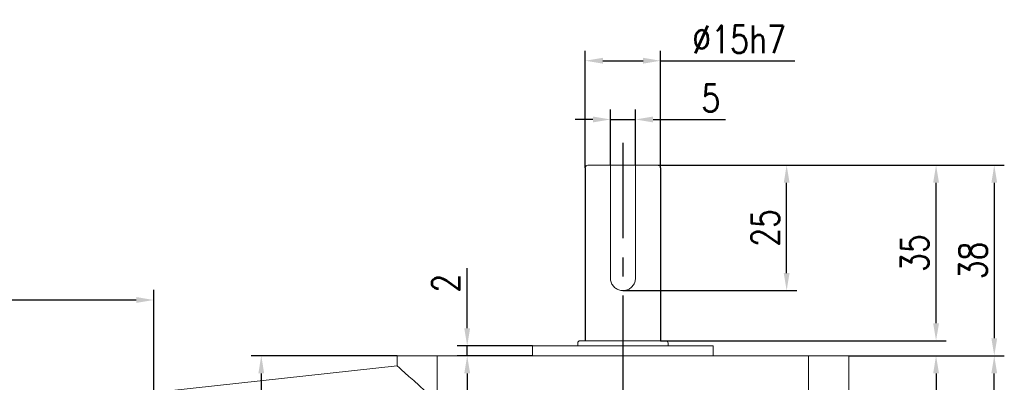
# Model space of a CAD drawing. Header units: inches. Extents: x 837 to 6223, y -2862 to 3098.
# Tile 65 of 139: x 5626 to 5822, y -1332 to -1260. Entities that reach past the tile are written whole.
import ezdxf

# ---------------------------------------------------------------- set-up
doc = ezdxf.new("R2010")
doc.units = ezdxf.units.IN
doc.header["$LTSCALE"] = 10
doc.header["$MEASUREMENT"] = 0
doc.linetypes.add('CENTER', pattern=[10.16, 6.35, -1.27, 1.27, -1.27])
doc.layers.add('3中心线层', color=1, linetype='CENTER')
doc.layers.add('7标注层', color=4, linetype='Continuous')
doc.styles.add('TH_GBDIM', font='romans.shx', dxfattribs={"width": 0.8, "bigfont": 'gbcbig.shx'})
doc.dimstyles.new('TH_GBDIM', dxfattribs={"dimtxt": 3.5, "dimasz": 2.5, "dimexe": 2, "dimexo": 0, "dimgap": 1, "dimtad": 1, "dimdec": 4, "dimdsep": 46, "dimtxsty": 'TH_GBDIM', "dimcen": 0.09, "dimclrd": 4, "dimclre": 4, "dimclrt": 3, "dimadec": 0, "dimazin": 0, "dimtfac": 1, "dimtdec": 4, "dimtmove": 0, "dimatfit": 3, "dimfxl": 1, "dimtzin": 0, "dimarcsym": 0})

# ---------------------------------------------------------------- blocks, each defined once
blk = doc.blocks.new('*D331')
at = {"layer": '7标注层', "color": 4, "lineweight": -2, "transparency": 16777216}
for p, q in [((5463.24, -1379.13), (5463.24, -1314)), ((5652.74, -1416.13), (5652.74, -1314)), ((5649.24, -1316), (5466.74, -1316))]:
    blk.add_line(p, q, dxfattribs=at)
at = {"layer": '7标注层', "color": 4, "transparency": 16777216}
for points in [[(5466.74, -1315.41), (5466.74, -1316.58), (5463.24, -1316)], [(5649.24, -1315.41), (5649.24, -1316.58), (5652.74, -1316)]]:
    blk.add_solid(points, dxfattribs=at)
at = {"layer": 'Defpoints', "color": 0, "transparency": 16777216}
for p in [(5463.24, -1316), (5463.24, -1379.13), (5652.74, -1416.13)]:
    blk.add_point(p, dxfattribs=at)
at = {"layer": '7标注层', "color": 3, "transparency": 16777216, "insert": (5557.99, -1311.75), "char_height": 5.5, "attachment_point": 5, "style": 'TH_GBDIM'}
blk.add_mtext('189.5', dxfattribs=at)
blk = doc.blocks.new('*D339')
at = {"layer": '7标注层', "color": 4, "lineweight": -2, "transparency": 16777216}
for p, q in [((5791.24, -1327.12), (5810.63, -1327.12)), ((5808.63, -1330.62), (5808.63, -1337.12)), ((5790.24, -1340.62), (5810.63, -1340.62)), ((5808.63, -1340.62), (5808.63, -1360.9))]:
    blk.add_line(p, q, dxfattribs=at)
at = {"layer": '7标注层', "color": 4, "transparency": 16777216}
for points in [[(5808.05, -1330.62), (5809.22, -1330.62), (5808.63, -1327.12)], [(5808.05, -1337.12), (5809.22, -1337.12), (5808.63, -1340.62)]]:
    blk.add_solid(points, dxfattribs=at)
at = {"layer": 'Defpoints', "color": 0, "transparency": 16777216}
for p in [(5791.24, -1327.12), (5808.63, -1327.12), (5790.24, -1340.62)]:
    blk.add_point(p, dxfattribs=at)
at = {"layer": '7标注层', "color": 3, "transparency": 16777216, "insert": (5804.38, -1353.01), "char_height": 5.5, "attachment_point": 5, "rotation": 90, "style": 'TH_GBDIM'}
blk.add_mtext('13.5', dxfattribs=at)
blk = doc.blocks.new('*D340')
at = {"layer": '7标注层', "color": 4, "lineweight": -2, "transparency": 16777216}
for p, q in [((5791.24, -1327.12), (5822.23, -1327.12)), ((5820.23, -1409.62), (5820.23, -1330.62)), ((5774.24, -1413.12), (5822.23, -1413.12))]:
    blk.add_line(p, q, dxfattribs=at)
at = {"layer": '7标注层', "color": 4, "transparency": 16777216}
for points in [[(5819.65, -1330.62), (5820.81, -1330.62), (5820.23, -1327.12)], [(5819.65, -1409.62), (5820.81, -1409.62), (5820.23, -1413.12)]]:
    blk.add_solid(points, dxfattribs=at)
at = {"layer": 'Defpoints', "color": 0, "transparency": 16777216}
for p in [(5791.24, -1327.12), (5820.23, -1327.12), (5774.24, -1413.12)]:
    blk.add_point(p, dxfattribs=at)
at = {"layer": '7标注层', "color": 3, "transparency": 16777216, "insert": (5815.98, -1370.12), "char_height": 5.5, "attachment_point": 5, "rotation": 90, "style": 'TH_GBDIM'}
blk.add_mtext('86', dxfattribs=at)
blk = doc.blocks.new('*D341')
at = {"layer": '7标注层', "color": 4, "lineweight": -2, "transparency": 16777216}
for p, q in [((5738.74, -1289.62), (5738.74, -1266.3)), ((5753.74, -1289.62), (5753.74, -1266.3)), ((5742.24, -1268.3), (5750.24, -1268.3)), ((5753.74, -1268.3), (5780.52, -1268.3))]:
    blk.add_line(p, q, dxfattribs=at)
at = {"layer": '7标注层', "color": 4, "transparency": 16777216}
for points in [[(5742.24, -1267.71), (5742.24, -1268.88), (5738.74, -1268.3)], [(5750.24, -1267.71), (5750.24, -1268.88), (5753.74, -1268.3)]]:
    blk.add_solid(points, dxfattribs=at)
at = {"layer": 'Defpoints', "color": 0, "transparency": 16777216}
for p in [(5753.74, -1268.3), (5738.74, -1289.62), (5753.74, -1289.62)]:
    blk.add_point(p, dxfattribs=at)
at = {"layer": '7标注层', "color": 3, "transparency": 16777216, "insert": (5769.38, -1264.05), "char_height": 5.5, "attachment_point": 5, "style": 'TH_GBDIM'}
blk.add_mtext('{%%c15}{}{h7}', dxfattribs=at)
blk = doc.blocks.new('*D342')
at = {"layer": '7标注层', "color": 4, "lineweight": -2, "transparency": 16777216}
for p, q in [((5753.24, -1289.12), (5780.86, -1289.12)), ((5778.86, -1310.62), (5778.86, -1292.62)), ((5746.24, -1314.12), (5780.86, -1314.12))]:
    blk.add_line(p, q, dxfattribs=at)
at = {"layer": '7标注层', "color": 4, "transparency": 16777216}
for points in [[(5778.28, -1292.62), (5779.44, -1292.62), (5778.86, -1289.12)], [(5778.28, -1310.62), (5779.44, -1310.62), (5778.86, -1314.12)]]:
    blk.add_solid(points, dxfattribs=at)
at = {"layer": 'Defpoints', "color": 0, "transparency": 16777216}
for p in [(5753.24, -1289.12), (5778.86, -1289.12), (5746.24, -1314.12)]:
    blk.add_point(p, dxfattribs=at)
at = {"layer": '7标注层', "color": 3, "transparency": 16777216, "insert": (5774.61, -1301.62), "char_height": 5.5, "attachment_point": 5, "rotation": 90, "style": 'TH_GBDIM'}
blk.add_mtext('{25}{}{}', dxfattribs=at)
blk = doc.blocks.new('*D334')
at = {"layer": '7标注层', "color": 4, "lineweight": -2, "transparency": 16777216}
for p, q in [((5758.31, -1289.12), (5822.23, -1289.12)), ((5820.23, -1292.62), (5820.23, -1323.62)), ((5791.24, -1327.12), (5822.23, -1327.12))]:
    blk.add_line(p, q, dxfattribs=at)
at = {"layer": '7标注层', "color": 4, "transparency": 16777216}
for points in [[(5819.65, -1292.62), (5820.81, -1292.62), (5820.23, -1289.12)], [(5819.65, -1323.62), (5820.81, -1323.62), (5820.23, -1327.12)]]:
    blk.add_solid(points, dxfattribs=at)
at = {"layer": 'Defpoints', "color": 0, "transparency": 16777216}
for p in [(5758.31, -1289.12), (5791.24, -1327.12), (5820.23, -1327.12)]:
    blk.add_point(p, dxfattribs=at)
at = {"layer": '7标注层', "color": 3, "transparency": 16777216, "insert": (5815.98, -1308.12), "char_height": 5.5, "attachment_point": 5, "rotation": 90, "style": 'TH_GBDIM'}
blk.add_mtext('38', dxfattribs=at)
blk = doc.blocks.new('*D343')
at = {"layer": '7标注层', "color": 4, "lineweight": -2, "transparency": 16777216}
for p, q in [((5715.2, -1321.62), (5715.2, -1309.68)), ((5728.24, -1325.12), (5713.2, -1325.12)), ((5715.2, -1327.12), (5715.2, -1325.12)), ((5728.24, -1327.12), (5713.2, -1327.12)), ((5715.2, -1330.62), (5715.2, -1334.12))]:
    blk.add_line(p, q, dxfattribs=at)
at = {"layer": '7标注层', "color": 4, "transparency": 16777216}
for points in [[(5714.62, -1321.62), (5715.79, -1321.62), (5715.2, -1325.12)], [(5714.62, -1330.62), (5715.79, -1330.62), (5715.2, -1327.12)]]:
    blk.add_solid(points, dxfattribs=at)
at = {"layer": 'Defpoints', "color": 0, "transparency": 16777216}
for p in [(5728.24, -1325.12), (5715.2, -1327.12), (5728.24, -1327.12)]:
    blk.add_point(p, dxfattribs=at)
at = {"layer": '7标注层', "color": 3, "transparency": 16777216, "insert": (5710.95, -1312.65), "char_height": 5.5, "attachment_point": 5, "rotation": 90, "style": 'TH_GBDIM'}
blk.add_mtext('2', dxfattribs=at)
blk = doc.blocks.new('*D348')
at = {"layer": '7标注层', "color": 4, "lineweight": -2, "transparency": 16777216}
for p, q in [((5743.74, -1289.12), (5743.74, -1278.01)), ((5748.74, -1289.12), (5748.74, -1278.01)), ((5740.24, -1280.01), (5736.74, -1280.01)), ((5743.74, -1280.01), (5748.74, -1280.01)), ((5752.24, -1280.01), (5766.7, -1280.01))]:
    blk.add_line(p, q, dxfattribs=at)
at = {"layer": '7标注层', "color": 4, "transparency": 16777216}
for points in [[(5740.24, -1279.42), (5740.24, -1280.59), (5743.74, -1280.01)], [(5752.24, -1279.42), (5752.24, -1280.59), (5748.74, -1280.01)]]:
    blk.add_solid(points, dxfattribs=at)
at = {"layer": 'Defpoints', "color": 0, "transparency": 16777216}
for p in [(5748.74, -1280.01), (5743.74, -1289.12), (5748.74, -1289.12)]:
    blk.add_point(p, dxfattribs=at)
at = {"layer": '7标注层', "color": 3, "transparency": 16777216, "insert": (5763.74, -1275.76), "char_height": 5.5, "attachment_point": 5, "style": 'TH_GBDIM'}
blk.add_mtext('5', dxfattribs=at)
blk = doc.blocks.new('*D349')
at = {"layer": '7标注层', "color": 4, "lineweight": -2, "transparency": 16777216}
for p, q in [((5701.24, -1327.12), (5672.17, -1327.12)), ((5674.17, -1330.62), (5674.17, -1375.62)), ((5661.57, -1379.12), (5676.17, -1379.12))]:
    blk.add_line(p, q, dxfattribs=at)
at = {"layer": '7标注层', "color": 4, "transparency": 16777216}
for points in [[(5673.59, -1330.62), (5674.75, -1330.62), (5674.17, -1327.12)], [(5673.59, -1375.62), (5674.75, -1375.62), (5674.17, -1379.12)]]:
    blk.add_solid(points, dxfattribs=at)
at = {"layer": 'Defpoints', "color": 0, "transparency": 16777216}
for p in [(5701.24, -1327.12), (5661.57, -1379.12), (5674.17, -1379.12)]:
    blk.add_point(p, dxfattribs=at)
at = {"layer": '7标注层', "color": 3, "transparency": 16777216, "insert": (5669.92, -1353.12), "char_height": 5.5, "attachment_point": 5, "rotation": 90, "style": 'TH_GBDIM'}
blk.add_mtext('52', dxfattribs=at)
blk = doc.blocks.new('*D335')
at = {"layer": '7标注层', "color": 4, "lineweight": -2, "transparency": 16777216}
for p, q in [((5753.24, -1289.12), (5810.63, -1289.12)), ((5808.63, -1320.62), (5808.63, -1292.62)), ((5753.74, -1324.12), (5810.63, -1324.12))]:
    blk.add_line(p, q, dxfattribs=at)
at = {"layer": '7标注层', "color": 4, "transparency": 16777216}
for points in [[(5808.05, -1292.62), (5809.22, -1292.62), (5808.63, -1289.12)], [(5808.05, -1320.62), (5809.22, -1320.62), (5808.63, -1324.12)]]:
    blk.add_solid(points, dxfattribs=at)
at = {"layer": 'Defpoints', "color": 0, "transparency": 16777216}
for p in [(5753.24, -1289.12), (5808.63, -1289.12), (5753.74, -1324.12)]:
    blk.add_point(p, dxfattribs=at)
at = {"layer": '7标注层', "color": 3, "transparency": 16777216, "insert": (5804.38, -1306.62), "char_height": 5.5, "attachment_point": 5, "rotation": 90, "style": 'TH_GBDIM'}
blk.add_mtext('35', dxfattribs=at)

msp = doc.modelspace()

# ---------------------------------------------------------------- linework, layer by layer
for p, q in [((5738.74078, -1289.62135), (5738.74078, -1324.12135)), ((5753.74078, -1289.62135), (5753.74078, -1324.12135))]:
    msp.add_line(p, q)
at = {"color": 7, "linetype": 'Continuous', "lineweight": 15}
for p, q in [((5739.24077, -1289.12135), (5743.74077, -1289.12135)), ((5748.74078, -1289.12135), (5743.74077, -1289.12135)), ((5743.74077, -1311.62135), (5743.74077, -1289.62135)), ((5748.74078, -1289.12135), (5753.24078, -1289.12135)), ((5748.74078, -1289.62135), (5748.74078, -1311.62135)), ((5737.74078, -1324.12135), (5754.74077, -1324.12135)), ((5728.24078, -1325.12135), (5746.24078, -1325.12135)), ((5746.24078, -1325.12135), (5764.24078, -1325.12135)), ((5701.24078, -1329.12135), (5701.24078, -1327.12135)), ((5701.24078, -1327.12135), (5709.24078, -1327.12135)), ((5709.24078, -1327.12135), (5709.24078, -1336.29039)), ((5709.24078, -1327.12135), (5783.24078, -1327.12135)), ((5783.24078, -1339.62135), (5783.24078, -1327.12135)), ((5783.24078, -1327.12135), (5791.24078, -1327.12135)), ((5791.24078, -1327.12135), (5791.24078, -1339.62135)), ((5655.74078, -1334.12135), (5701.24078, -1329.12135))]:
    msp.add_line(p, q, dxfattribs=at)
at = {"color": 7, "linetype": 'Continuous', "lineweight": 15, "flags": 128}
msp.add_lwpolyline([(5701.24078, -1329.12135), (5701.33927, -1329.20962), (5701.63232, -1329.47223), (5702.11272, -1329.90273), (5702.76864, -1330.49052), (5703.58392, -1331.22112), (5704.53849, -1332.07654), (5705.60885, -1333.03572), (5706.76864, -1334.07504), (5707.9893, -1335.1689), (5709.24078, -1336.29039)], dxfattribs=at)
at = {"color": 7, "linetype": 'Continuous', "lineweight": 15}
for centre, start, end in [((5739.24078, -1289.62135), 90, 180), ((5753.24078, -1289.62135), 0, 90), ((5737.74078, -1324.62135), 90, 180), ((5754.74078, -1324.62135), 0, 90)]:
    msp.add_arc(centre, 0.5, start, end, dxfattribs=at)
for points, knots in [([(5743.74077, -1289.12135), (5743.74077, -1289.1274), (5743.74077, -1289.1395), (5743.74077, -1289.23504), (5743.74077, -1289.37366), (5743.74077, -1289.51188), (5743.74077, -1289.59497), (5743.74077, -1289.62135)], [0, 0, 0, 0, 0.233369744, 0.467050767, 0.691530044, 0.902046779, 1, 1, 1, 1]), ([(5748.74078, -1289.62135), (5748.74078, -1289.56756), (5748.74078, -1289.46001), (5748.74078, -1289.31594), (5748.74078, -1289.20317), (5748.74078, -1289.13341), (5748.74078, -1289.12517), (5748.74078, -1289.12135)], [0, 0, 0, 0, 0.198786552, 0.397408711, 0.600670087, 0.815045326, 1, 1, 1, 1]), ([(5748.74078, -1311.62135), (5748.71472, -1311.89363), (5748.66263, -1312.43782), (5748.25853, -1313.16783), (5747.65129, -1313.74392), (5746.86837, -1314.0915), (5746.02246, -1314.15733), (5745.22206, -1313.95168), (5744.52933, -1313.50564), (5744.00812, -1312.8465), (5743.76721, -1312.17211), (5743.74711, -1311.75326), (5743.74077, -1311.62135)], [0, 0, 0, 0, 0.103244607, 0.206344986, 0.313119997, 0.422625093, 0.528289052, 0.629840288, 0.732767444, 0.840539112, 0.949782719, 1, 1, 1, 1])]:
    msp.add_open_spline(points, degree=3, knots=knots, dxfattribs=at)
for points in [[(5728.24078, -1325.12135), (5728.24078, -1327.12135)], [(5737.24078, -1324.62135), (5737.24078, -1325.12135)], [(5755.24078, -1325.12135), (5755.24078, -1324.62135)], [(5764.24078, -1327.12135), (5764.24078, -1325.12135)]]:
    msp.add_open_spline(points, degree=1, dxfattribs=at)
at = {"layer": '3中心线层', "ltscale": 0.3}
msp.add_line((5746.24078, -1284.63506), (5746.24078, -1416.17019), dxfattribs=at)

# ---------------------------------------------------------------- dimensions: what is measured, and where the dimension line sits
at = {"layer": '7标注层'}
dim = msp.add_linear_dim(base=(5753.74078, -1268.29791), p1=(5738.74078, -1289.62135), p2=(5753.74078, -1289.62135), text='{%%c<>}{}{h7}', dimstyle='TH_GBDIM', override={"dimtxt": 5.5, "dimasz": 3.5, "dimgap": 1.5, "dimdec": 1, "dimadec": 1}, dxfattribs=at)
dim.commit()
dim.dimension.update_dxf_attribs({"geometry": '*D341', "text_midpoint": (5769.37887, -1268.29791), "dimtype": 160})
dim = msp.add_linear_dim(base=(5748.74078, -1280.00657), p1=(5743.74077, -1289.12135), p2=(5748.74078, -1289.12135), dimstyle='TH_GBDIM', override={"dimtxt": 5.5, "dimasz": 3.5, "dimgap": 1.5, "dimdec": 1, "dimadec": 1}, dxfattribs=at)
dim.commit()
dim.dimension.update_dxf_attribs({"geometry": '*D348', "text_midpoint": (5763.73602, -1280.00657), "dimtype": 160})
dim = msp.add_linear_dim(base=(5778.85859, -1289.12135), p1=(5746.23993, -1314.12125), p2=(5753.24078, -1289.12135), angle=90, text='{<>}{}{}', dimstyle='TH_GBDIM', override={"dimtxt": 5.5, "dimasz": 3.5, "dimgap": 1.5, "dimdec": 1, "dimadec": 1}, dxfattribs=at)
dim.commit()
dim.dimension.update_dxf_attribs({"geometry": '*D342', "text_midpoint": (5778.85859, -1301.6213), "dimtype": 160})
for base, p1, p2, picture, middle in [((5808.63168, -1289.12135), (5753.74078, -1324.12135), (5753.24078, -1289.12135), '*D335', (5804.38168, -1306.62135)), ((5674.16935, -1379.12136), (5701.24078, -1327.12135), (5661.56843, -1379.12136), '*D349', (5669.91935, -1353.12135))]:
    dim = msp.add_linear_dim(base=base, p1=p1, p2=p2, angle=90, dimstyle='TH_GBDIM', override={"dimtxt": 5.5, "dimasz": 3.5, "dimgap": 1.5, "dimdec": 1, "dimadec": 1}, dxfattribs=at)
    dim.commit()
    dim.dimension.update_dxf_attribs({"geometry": picture, "text_midpoint": middle})
for base, p1, p2, angle, override, picture, middle in [((5820.22994, -1327.12135), (5758.30941, -1289.12135), (5791.24078, -1327.12135), 90, {"dimtxt": 5.5, "dimasz": 3.5, "dimgap": 1.5, "dimdec": 1, "dimadec": 1}, '*D334', (5820.22994, -1308.12135)), ((5463.24077, -1315.99831), (5652.74077, -1416.12973), (5463.24077, -1379.12973), 180, {"dimtxt": 5.5, "dimasz": 3.5, "dimgap": 1.5, "dimtad": 1, "dimjust": 0, "dimdec": 1, "dimlfac": 1, "dimse1": 0, "dimse2": 0, "dimsd1": 0, "dimsd2": 0, "dimadec": 1}, '*D331', (5557.99077, -1315.99831)), ((5715.20323, -1327.12135), (5728.24078, -1325.12135), (5728.24078, -1327.12135), 90, {"dimtxt": 5.5, "dimasz": 3.5, "dimgap": 1.5, "dimdec": 1, "dimadec": 1}, '*D343', (5715.20323, -1312.6486)), ((5820.22994, -1327.12135), (5774.24078, -1413.12135), (5791.24078, -1327.12135), 90, {"dimtxt": 5.5, "dimasz": 3.5, "dimgap": 1.5, "dimdec": 1, "dimadec": 1}, '*D340', (5820.22994, -1370.12135)), ((5808.63168, -1327.12135), (5790.24078, -1340.62135), (5791.24078, -1327.12135), 90, {"dimtxt": 5.5, "dimasz": 3.5, "dimgap": 1.5, "dimdec": 1, "dimadec": 1}, '*D339', (5808.63168, -1353.01183))]:
    dim = msp.add_linear_dim(base=base, p1=p1, p2=p2, angle=angle, dimstyle='TH_GBDIM', override=override, dxfattribs=at)
    dim.commit()
    dim.dimension.update_dxf_attribs({"geometry": picture, "text_midpoint": middle, "dimtype": 160})

doc.saveas('drawing.dxf')
